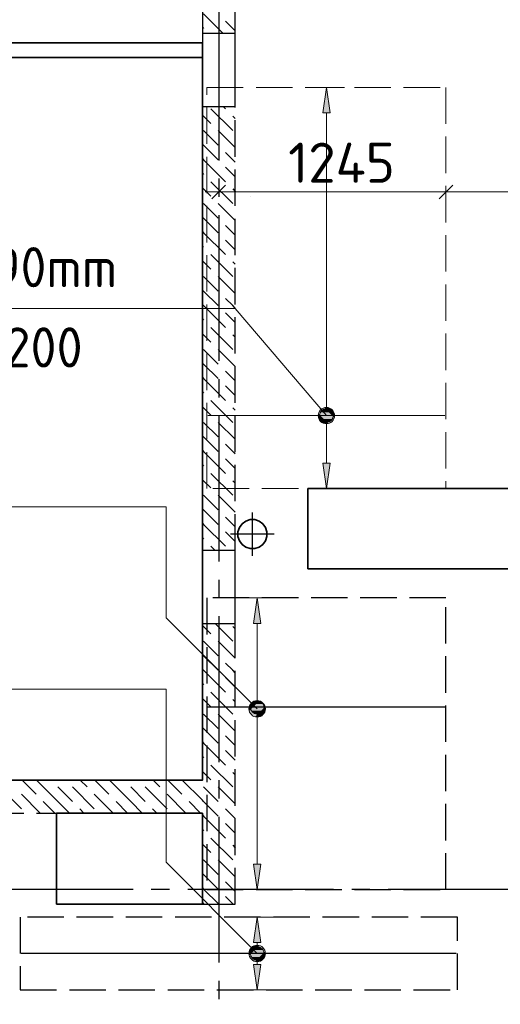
# Model space of a CAD drawing. Header units: millimetres. Extents: x 40580 to 1930067, y -240640 to 81020.
# Tile 97 of 256: x 434889 to 437528, y -211948 to -206548. Entities that reach past the tile are written whole.
import ezdxf

# ---------------------------------------------------------------- set-up
doc = ezdxf.new("R2010")
doc.units = ezdxf.units.MM
for name, pattern in [('______2', [270, 200, -70]), ('______5', [1100, 800, -100, 100, -100]), ('CENTER', [2, 1.25, -0.25, 0.25, -0.25])]:
    doc.linetypes.add(name, pattern=pattern)
for name, color, linetype, lineweight in [('Standard', 7, 'Continuous', 25), ('ДОП Верх по Х', 7, 'Continuous', 25), ('ЖБ Перекрытие верхний уровень', 7, 'Continuous', 35), ('ОСИ', 7, 'CENTER', 15), ('Позиционная метка номер позиции', 7, 'Continuous', 13), ('Примечания', 7, 'Continuous', 13)]:
    doc.layers.add(name, color=color, linetype=linetype, lineweight=lineweight)
doc.layers.add('ЖБ Балка Вышележаща', color=7, linetype='Continuous')
doc.layers.add('Макрос окна_ макрос двери', color=7, linetype='Continuous')
doc.layers.add('ЖБ Стена верхний уровень', color=7, linetype='______2', true_color=0x656565)
doc.styles.add('ISOCPEUR', font='isocpeur.ttf')

msp = doc.modelspace()

# ---------------------------------------------------------------- hatches: boundary and pattern name
at = {"layer": 'ДОП Верх по Х', "linetype": 'Continuous', "lineweight": 13, "transparency": 33554687}
for points in [[(436592.9, -207059.4), (436572.9, -206919.4), (436552.9, -207059.4)], [(436535.4, -208719.4), (436610.4, -208719.4), (436605.2, -208700.7)], [(436535.4, -208719.4), (436605.2, -208700.7), (436540.7, -208700.7)], [(436540.7, -208738.2), (436610.4, -208719.4), (436535.4, -208719.4)], [(436540.7, -208700.7), (436605.2, -208700.7), (436591.7, -208687.2)], [(436540.7, -208700.7), (436591.7, -208687.2), (436554.2, -208687.2)], [(436540.7, -208738.2), (436605.2, -208738.2), (436610.4, -208719.4)], [(436554.2, -208687.2), (436591.7, -208687.2), (436572.9, -208681.9)], [(436554.2, -208751.7), (436605.2, -208738.2), (436540.7, -208738.2)], [(436554.2, -208751.7), (436591.7, -208751.7), (436605.2, -208738.2)], [(436591.7, -208751.7), (436554.2, -208751.7), (436572.9, -208756.9)], [(436212.9, -209859.4), (436192.9, -209719.4), (436172.9, -209859.4)], [(436160.7, -210300.7), (436225.2, -210300.7), (436211.7, -210287.2)], [(436160.7, -210300.7), (436211.7, -210287.2), (436174.2, -210287.2)], [(436174.2, -210287.2), (436211.7, -210287.2), (436192.9, -210281.9)], [(436155.4, -210319.4), (436230.4, -210319.4), (436225.2, -210300.7)], [(436155.4, -210319.4), (436225.2, -210300.7), (436160.7, -210300.7)], [(436160.7, -210338.2), (436230.4, -210319.4), (436155.4, -210319.4)], [(436160.7, -210338.2), (436225.2, -210338.2), (436230.4, -210319.4)], [(436174.2, -210351.7), (436225.2, -210338.2), (436160.7, -210338.2)], [(436174.2, -210351.7), (436211.7, -210351.7), (436225.2, -210338.2)], [(436211.7, -210351.7), (436174.2, -210351.7), (436192.9, -210356.9)], [(436212.9, -211609.4), (436192.9, -211469.4), (436172.9, -211609.4)], [(436160.7, -211650.7), (436225.2, -211650.7), (436211.7, -211637.2)], [(436160.7, -211650.7), (436211.7, -211637.2), (436174.2, -211637.2)], [(436174.2, -211637.2), (436211.7, -211637.2), (436192.9, -211631.9)], [(436155.4, -211669.4), (436230.4, -211669.4), (436225.2, -211650.7)], [(436155.4, -211669.4), (436225.2, -211650.7), (436160.7, -211650.7)], [(436160.7, -211688.2), (436230.4, -211669.4), (436155.4, -211669.4)], [(436160.7, -211688.2), (436225.2, -211688.2), (436230.4, -211669.4)], [(436174.2, -211701.7), (436225.2, -211688.2), (436160.7, -211688.2)], [(436174.2, -211701.7), (436211.7, -211701.7), (436225.2, -211688.2)], [(436211.7, -211701.7), (436174.2, -211701.7), (436192.9, -211706.9)]]:
    msp.add_hatch(color=7, dxfattribs=at).paths.add_polyline_path(points)
for points in [[(436592.9, -208979.4), (436572.9, -209119.4), (436552.9, -208979.4)], [(436212.9, -211179.4), (436192.9, -211319.4), (436172.9, -211179.4)], [(436212.9, -211729.4), (436192.9, -211869.4), (436172.9, -211729.4)]]:
    msp.add_hatch(color=7, dxfattribs=at).paths.add_polyline_path(points, flags=16)
at = {"layer": 'Позиционная метка номер позиции', "linetype": 'Continuous', "lineweight": 13, "transparency": 33554687}
for points in [[(436604.7, -208751.3), (436541.1, -208687.6), (436529.6, -208708)], [(436604.7, -208751.3), (436529.6, -208708), (436584.4, -208762.7)], [(436584.4, -208762.7), (436529.6, -208708), (436529.6, -208730.9)], [(436616.2, -208730.9), (436561.5, -208676.2), (436541.1, -208687.6)], [(436616.2, -208730.9), (436541.1, -208687.6), (436604.7, -208751.3)], [(436616.2, -208708), (436584.4, -208676.2), (436561.5, -208676.2)], [(436616.2, -208708), (436561.5, -208676.2), (436616.2, -208730.9)], [(436584.4, -208676.2), (436616.2, -208708), (436604.7, -208687.6)], [(436584.4, -208762.7), (436529.6, -208730.9), (436561.5, -208762.7)], [(436561.5, -208762.7), (436529.6, -208730.9), (436541.1, -208751.3)], [(436161.1, -210359.6), (436204.4, -210284.5), (436149.7, -210339.2)], [(436149.7, -210339.2), (436204.4, -210284.5), (436181.5, -210284.5)], [(436149.7, -210339.2), (436181.5, -210284.5), (436149.7, -210316.3)], [(436149.7, -210316.3), (436181.5, -210284.5), (436161.1, -210296)], [(436161.1, -210359.6), (436224.8, -210296), (436204.4, -210284.5)], [(436181.5, -210371), (436224.8, -210296), (436161.1, -210359.6)], [(436181.5, -210371), (436236.2, -210316.3), (436224.8, -210296)], [(436204.4, -210371), (436236.2, -210316.3), (436181.5, -210371)], [(436204.4, -210371), (436236.2, -210339.2), (436236.2, -210316.3)], [(436236.2, -210339.2), (436204.4, -210371), (436224.8, -210359.6)], [(436161.1, -211701.3), (436204.4, -211626.2), (436149.7, -211680.9)], [(436149.7, -211680.9), (436204.4, -211626.2), (436181.5, -211626.2)], [(436149.7, -211680.9), (436181.5, -211626.2), (436149.7, -211658)], [(436149.7, -211658), (436181.5, -211626.2), (436161.1, -211637.6)], [(436161.1, -211701.3), (436224.8, -211637.6), (436204.4, -211626.2)], [(436181.5, -211712.7), (436224.8, -211637.6), (436161.1, -211701.3)], [(436181.5, -211712.7), (436236.2, -211658), (436224.8, -211637.6)], [(436204.4, -211712.7), (436236.2, -211658), (436181.5, -211712.7)], [(436204.4, -211712.7), (436236.2, -211680.9), (436236.2, -211658)], [(436236.2, -211680.9), (436204.4, -211712.7), (436224.8, -211701.3)]]:
    msp.add_hatch(color=7, dxfattribs=at).paths.add_polyline_path(points)

# ---------------------------------------------------------------- linework, layer by layer
at = {"layer": 'Standard', "color": 251, "linetype": 'Continuous', "lineweight": -3, "true_color": 0x656565, "transparency": 33554687}
msp.add_line((435981.9, -206044.9), (435981.9, -206619.4), dxfattribs=at)
at = {"layer": 'Standard', "color": 7, "linetype": 'Continuous', "lineweight": 25, "transparency": 33554687}
for p, q in [((435944.4, -207529.6), (436019.4, -207454.6)), ((437191.4, -207529.6), (437266.4, -207454.6))]:
    msp.add_line(p, q, dxfattribs=at)
at = {"layer": 'Standard', "color": 7, "linetype": 'Continuous', "lineweight": 13, "transparency": 33554687}
for p, q in [((435981.9, -207492.1), (435906.9, -207492.1)), ((435981.9, -207492.1), (437228.9, -207492.1)), ((437228.9, -207492.1), (439281.9, -207492.1))]:
    msp.add_line(p, q, dxfattribs=at)
at = {"layer": 'Standard', "color": 8, "linetype": '______5', "lineweight": -3, "transparency": 33554687}
for p, q in [((436166.9, -209488.9), (436166.9, -209249.9)), ((436286.4, -209369.4), (436047.4, -209369.4))]:
    msp.add_line(p, q, dxfattribs=at)
at = {"layer": 'Standard', "color": 251, "linetype": 'Continuous', "lineweight": -3, "true_color": 0x656565, "transparency": 33554687}
msp.add_lwpolyline([(437738.8, -209119.4), (437721.8, -209119.4), (437721.8, -209119.4), (437721.8, -209119.4), (437721.8, -209119.4), (437721.8, -209119.4), (437721.8, -209119.4), (437328.9, -209119.4)], dxfattribs=at)
at = {"layer": 'ДОП Верх по Х', "color": 251, "linetype": 'Continuous', "lineweight": 13, "true_color": 0x494949, "transparency": 33554687}
for p, q in [((436572.9, -206919.4), (436472.9, -206919.4)), ((436572.9, -206919.4), (436552.9, -207059.4)), ((436592.9, -207059.4), (436572.9, -206919.4)), ((436572.9, -206919.4), (436672.9, -206919.4)), ((436572.9, -206919.4), (436572.9, -206919.4)), ((436552.9, -207059.4), (436592.9, -207059.4)), ((436572.9, -208689.4), (436572.9, -207059.4)), ((436155.4, -207519.4), (436155.4, -207519.4)), ((436535.4, -208719.4), (436535.4, -208719.4)), ((436610.4, -208719.4), (436610.4, -208719.4)), ((436572.9, -208979.4), (436572.9, -208749.4)), ((436572.9, -209119.4), (436552.9, -208979.4)), ((436552.9, -208979.4), (436592.9, -208979.4)), ((436592.9, -208979.4), (436572.9, -209119.4)), ((436192.9, -209719.4), (436092.9, -209719.4)), ((436192.9, -209719.4), (436172.9, -209859.4)), ((436212.9, -209859.4), (436192.9, -209719.4)), ((436192.9, -209719.4), (436292.9, -209719.4)), ((436192.9, -209719.4), (436192.9, -209719.4)), ((436172.9, -209859.4), (436212.9, -209859.4)), ((436192.9, -210289.4), (436192.9, -209859.4)), ((436155.4, -210319.4), (436155.4, -210319.4)), ((436230.4, -210319.4), (436230.4, -210319.4)), ((436192.9, -211179.4), (436192.9, -210349.4)), ((436192.9, -211319.4), (436172.9, -211179.4)), ((436172.9, -211179.4), (436212.9, -211179.4)), ((436212.9, -211179.4), (436192.9, -211319.4)), ((436192.9, -211319.4), (436092.9, -211319.4)), ((436192.9, -211319.4), (436292.9, -211319.4)), ((436192.9, -211319.4), (436192.9, -211319.4)), ((436192.9, -211469.4), (436092.9, -211469.4)), ((436192.9, -211469.4), (436172.9, -211609.4)), ((436212.9, -211609.4), (436192.9, -211469.4)), ((436192.9, -211469.4), (436292.9, -211469.4)), ((436192.9, -211469.4), (436192.9, -211469.4)), ((436172.9, -211609.4), (436212.9, -211609.4)), ((436192.9, -211639.4), (436192.9, -211609.4)), ((436155.4, -211669.4), (436155.4, -211669.4)), ((436230.4, -211669.4), (436230.4, -211669.4)), ((436192.9, -211869.4), (436172.9, -211729.4)), ((436172.9, -211729.4), (436212.9, -211729.4)), ((436192.9, -211729.4), (436192.9, -211699.4)), ((436212.9, -211729.4), (436192.9, -211869.4)), ((436192.9, -211869.4), (436092.9, -211869.4)), ((436192.9, -211869.4), (436292.9, -211869.4)), ((436192.9, -211869.4), (436192.9, -211869.4))]:
    msp.add_line(p, q, dxfattribs=at)
at = {"layer": 'ДОП Верх по Х', "color": 7, "linetype": 'Continuous', "lineweight": 18, "transparency": 33554687}
msp.add_line((437222.9, -208719.4), (435922.9, -208719.4), dxfattribs=at)
at = {"layer": 'ДОП Верх по Х', "color": 7, "linetype": 'Continuous', "lineweight": 13, "transparency": 33554687}
msp.add_line((433630.9, -209219.4), (435672.9, -209219.4), dxfattribs=at)
at = {"layer": 'ДОП Верх по Х', "color": 7, "linetype": 'Continuous', "lineweight": -3, "transparency": 33554687}
for p, q in [((437222.9, -210319.4), (435922.9, -210319.4)), ((437285.9, -211669.4), (434897.9, -211669.4))]:
    msp.add_line(p, q, dxfattribs=at)
at = {"layer": 'ДОП Верх по Х', "color": 251, "linetype": 'Continuous', "lineweight": 13, "true_color": 0x494949, "transparency": 33554687}
for centre in [(436572.9, -208719.4), (436192.9, -210319.4), (436192.9, -211669.4)]:
    msp.add_circle(centre, 37.5, dxfattribs=at)
at = {"layer": 'ЖБ Балка Вышележаща', "color": 7, "linetype": 'Continuous', "lineweight": 35, "transparency": 33554687}
msp.add_line((433361.9, -206754.4), (435891.9, -206754.4), dxfattribs=at)
at = {"layer": 'ЖБ Перекрытие верхний уровень', "color": 7, "linetype": 'Continuous', "lineweight": 35, "transparency": 33554687}
msp.add_line((433361.9, -206674.4), (435891.9, -206674.4), dxfattribs=at)
at = {"layer": 'ЖБ Перекрытие верхний уровень', "transparency": 33554687}
for p, q in [((437731.9, -209119.4), (436471.9, -209119.4)), ((436471.9, -209119.4), (436471.9, -209559.4)), ((436109.9, -209312.4), (436095.1, -209332.8)), ((436130.3, -209297.6), (436109.9, -209312.4)), ((436154.3, -209289.8), (436130.3, -209297.6)), ((436179.6, -209289.8), (436154.3, -209289.8)), ((436203.6, -209297.6), (436179.6, -209289.8)), ((436224, -209312.4), (436203.6, -209297.6)), ((436238.8, -209332.8), (436224, -209312.4)), ((436095.1, -209332.8), (436087.3, -209356.8)), ((436087.3, -209356.8), (436087.3, -209382.1)), ((436246.6, -209356.8), (436238.8, -209332.8)), ((436246.6, -209382.1), (436246.6, -209356.8)), ((436087.3, -209382.1), (436095.1, -209406.1)), ((436095.1, -209406.1), (436109.9, -209426.5)), ((436109.9, -209426.5), (436130.3, -209441.3)), ((436203.6, -209441.3), (436224, -209426.5)), ((436224, -209426.5), (436238.8, -209406.1)), ((436238.8, -209406.1), (436246.6, -209382.1)), ((436130.3, -209441.3), (436154.3, -209449.1)), ((436154.3, -209449.1), (436179.6, -209449.1)), ((436179.6, -209449.1), (436203.6, -209441.3)), ((436471.9, -209559.4), (437731.9, -209559.4)), ((435891.9, -210899.4), (435091.9, -210899.4)), ((435091.9, -210899.4), (435091.9, -211399.4)), ((435891.9, -211399.4), (435891.9, -210899.4)), ((435091.9, -211399.4), (435891.9, -211399.4))]:
    msp.add_line(p, q, dxfattribs=at)
at = {"layer": 'ЖБ Перекрытие верхний уровень', "transparency": 33554687, "extrusion": (0, 0, -1)}
msp.add_lwpolyline([(-433361.9, -206674.4), (-433361.9, -206779.4), (-431431.9, -206779.4), (-431431.9, -211219.4), (-433181.9, -211219.4), (-433181.9, -210719.4), (-435891.9, -210719.4), (-435891.9, -206674.4), (-433361.9, -206674.4), (-433361.9, -206674.4)], dxfattribs=at)
at = {"layer": 'ЖБ Стена верхний уровень', "color": 251, "linetype": '______2', "lineweight": -3, "true_color": 0x656565, "transparency": 33554687}
for p, q in [((435891.9, -205619.4), (435891.9, -206624.4)), ((436071.9, -206624.4), (436071.9, -205619.4)), ((436071.9, -206624.4), (435891.9, -206624.4)), ((436071.9, -206624.4), (435891.9, -206624.4)), ((435891.9, -207024.4), (436071.9, -207024.4)), ((435891.9, -207024.4), (436071.9, -207024.4)), ((435891.9, -207024.4), (435891.9, -209459.4)), ((436071.9, -209459.4), (436071.9, -207024.4)), ((436071.9, -209459.4), (435891.9, -209459.4)), ((435891.9, -209859.4), (436071.9, -209859.4)), ((435891.9, -209859.4), (435891.9, -210719.4)), ((436071.9, -211399.4), (436071.9, -209859.4)), ((435891.9, -210719.4), (434596.9, -210719.4)), ((433361.9, -210899.4), (435891.9, -210899.4)), ((435891.9, -210899.4), (435891.9, -211399.4)), ((435891.9, -211399.4), (436071.9, -211399.4))]:
    msp.add_line(p, q, dxfattribs=at)
at = {"layer": 'ЖБ Стена верхний уровень', "color": 9, "linetype": 'Continuous', "lineweight": -3, "true_color": 0xc7c7c7, "transparency": 33554687}
for p, q in [((435898.9, -206516.3), (436007, -206624.4)), ((436018.9, -206556.3), (436071.9, -206609.4)), ((435891.9, -206589.4), (435898.9, -206596.3)), ((435938.9, -207036.3), (436058.9, -207156.3)), ((436007, -207024.4), (436018.9, -207036.3)), ((435898.9, -207076.3), (435891.9, -207069.4)), ((435938.9, -207116.3), (435898.9, -207076.3)), ((435898.9, -207156.3), (435978.9, -207236.3)), ((435898.9, -207236.3), (435891.9, -207229.4)), ((435898.9, -207236.3), (435978.9, -207316.3)), ((435891.9, -207309.4), (435898.9, -207316.3)), ((435898.9, -207316.3), (436018.9, -207436.3)), ((436058.9, -207316.3), (436018.9, -207276.3)), ((435891.9, -207389.4), (435898.9, -207396.3)), ((435898.9, -207476.3), (435891.9, -207469.4)), ((435938.9, -207516.3), (435898.9, -207476.3)), ((435938.9, -207436.3), (436058.9, -207556.3)), ((435898.9, -207556.3), (435978.9, -207636.3)), ((435898.9, -207636.3), (435891.9, -207629.4)), ((435898.9, -207636.3), (435978.9, -207716.3)), ((436058.9, -207716.3), (436018.9, -207676.3)), ((435891.9, -207709.4), (435898.9, -207716.3)), ((435898.9, -207716.3), (436018.9, -207836.3)), ((435891.9, -207789.4), (435898.9, -207796.3)), ((435938.9, -207836.3), (436058.9, -207956.3)), ((435898.9, -207876.3), (435891.9, -207869.4)), ((435938.9, -207916.3), (435898.9, -207876.3)), ((435898.9, -207956.3), (435978.9, -208036.3)), ((435898.9, -208036.3), (435891.9, -208029.4)), ((435898.9, -208036.3), (435978.9, -208116.3)), ((436058.9, -208116.3), (436018.9, -208076.3)), ((435891.9, -208109.4), (435898.9, -208116.3)), ((435898.9, -208116.3), (436018.9, -208236.3)), ((435891.9, -208189.4), (435898.9, -208196.3)), ((435938.9, -208236.3), (436058.9, -208356.3)), ((435898.9, -208276.3), (435891.9, -208269.4)), ((435938.9, -208316.3), (435898.9, -208276.3)), ((435898.9, -208356.3), (435978.9, -208436.3)), ((435898.9, -208436.3), (435891.9, -208429.4)), ((435898.9, -208436.3), (435978.9, -208516.3)), ((435891.9, -208509.4), (435898.9, -208516.3)), ((436058.9, -208516.3), (436018.9, -208476.3)), ((435898.9, -208516.3), (436018.9, -208636.3)), ((435891.9, -208589.4), (435898.9, -208596.3)), ((435898.9, -208676.3), (435891.9, -208669.4)), ((435938.9, -208636.3), (436058.9, -208756.3)), ((435938.9, -208716.3), (435898.9, -208676.3)), ((435898.9, -208756.3), (435978.9, -208836.3)), ((435898.9, -208836.3), (435891.9, -208829.4)), ((435898.9, -208836.3), (435978.9, -208916.3)), ((436058.9, -208916.3), (436018.9, -208876.3)), ((435891.9, -208909.4), (435898.9, -208916.3)), ((435898.9, -208916.3), (436018.9, -209036.3)), ((435891.9, -208989.4), (435898.9, -208996.3)), ((435938.9, -209036.3), (436058.9, -209156.3)), ((435898.9, -209076.3), (435891.9, -209069.4)), ((435938.9, -209116.3), (435898.9, -209076.3)), ((435898.9, -209156.3), (435978.9, -209236.3)), ((435898.9, -209236.3), (435891.9, -209229.4)), ((435898.9, -209236.3), (435978.9, -209316.3)), ((435891.9, -209309.4), (435898.9, -209316.3)), ((435898.9, -209316.3), (436018.9, -209436.3)), ((436058.9, -209316.3), (436018.9, -209276.3)), ((435891.9, -209389.4), (435898.9, -209396.3)), ((435938.9, -209436.3), (435962, -209459.4)), ((435962, -209859.4), (436058.9, -209956.3)), ((435898.9, -209876.3), (435891.9, -209869.4)), ((435938.9, -209916.3), (435898.9, -209876.3)), ((435898.9, -209956.3), (435978.9, -210036.3)), ((435898.9, -210036.3), (435891.9, -210029.4)), ((435898.9, -210036.3), (435978.9, -210116.3)), ((436058.9, -210116.3), (436018.9, -210076.3)), ((435891.9, -210109.4), (435898.9, -210116.3)), ((435898.9, -210116.3), (436018.9, -210236.3)), ((435891.9, -210189.4), (435898.9, -210196.3)), ((435938.9, -210236.3), (436058.9, -210356.3)), ((435898.9, -210276.3), (435891.9, -210269.4)), ((435938.9, -210316.3), (435898.9, -210276.3)), ((435898.9, -210356.3), (435978.9, -210436.3)), ((435898.9, -210436.3), (435891.9, -210429.4)), ((435898.9, -210436.3), (435978.9, -210516.3)), ((436058.9, -210516.3), (436018.9, -210476.3)), ((435891.9, -210509.4), (435898.9, -210516.3)), ((435898.9, -210516.3), (436018.9, -210636.3)), ((435891.9, -210589.4), (435898.9, -210596.3)), ((435898.9, -210676.3), (435891.9, -210669.4)), ((435938.9, -210636.3), (436058.9, -210756.3)), ((434902, -210719.4), (434978.9, -210796.3)), ((435098.9, -210836.3), (434982, -210719.4)), ((435222, -210719.4), (435258.9, -210756.3)), ((435302, -210719.4), (435378.9, -210796.3)), ((435498.9, -210836.3), (435382, -210719.4)), ((435622, -210719.4), (435658.9, -210756.3)), ((435702, -210719.4), (435778.9, -210796.3)), ((435891.9, -210829.4), (435782, -210719.4)), ((435938.9, -210716.3), (435898.9, -210676.3)), ((434778.9, -210756.3), (434898.9, -210876.3)), ((435098.9, -210756.3), (435178.9, -210836.3)), ((435178.9, -210756.3), (435298.9, -210876.3)), ((435498.9, -210756.3), (435578.9, -210836.3)), ((435578.9, -210756.3), (435698.9, -210876.3)), ((435898.9, -210756.3), (435978.9, -210836.3)), ((435002, -210899.4), (434898.9, -210796.3)), ((435402, -210899.4), (435298.9, -210796.3)), ((435802, -210899.4), (435698.9, -210796.3)), ((435898.9, -210836.3), (435891.9, -210829.4)), ((435018.9, -210836.3), (435082, -210899.4)), ((435098.9, -210836.3), (435162, -210899.4)), ((435242, -210899.4), (435218.9, -210876.3)), ((435418.9, -210836.3), (435482, -210899.4)), ((435498.9, -210836.3), (435562, -210899.4)), ((435642, -210899.4), (435618.9, -210876.3)), ((435818.9, -210836.3), (435882, -210899.4)), ((435898.9, -210836.3), (435978.9, -210916.3)), ((436058.9, -210916.3), (436018.9, -210876.3)), ((435891.9, -210909.4), (435898.9, -210916.3)), ((435898.9, -210916.3), (436018.9, -211036.3)), ((435891.9, -210989.4), (435898.9, -210996.3)), ((435938.9, -211036.3), (436058.9, -211156.3)), ((435898.9, -211076.3), (435891.9, -211069.4)), ((435938.9, -211116.3), (435898.9, -211076.3)), ((435898.9, -211156.3), (435978.9, -211236.3)), ((435898.9, -211236.3), (435891.9, -211229.4)), ((435898.9, -211236.3), (435978.9, -211316.3)), ((435891.9, -211309.4), (435898.9, -211316.3)), ((435898.9, -211316.3), (435982, -211399.4)), ((436058.9, -211316.3), (436018.9, -211276.3)), ((436018.9, -211356.3), (436062, -211399.4)), ((435891.9, -211389.4), (435898.9, -211396.3))]:
    msp.add_line(p, q, dxfattribs=at)
for points in [[(436058.9, -207076.3), (436071.9, -207089.4), (436071.9, -207089.4), (436071.9, -207089.4), (436071.9, -207089.4)], [(435978.9, -207156.3), (436071.9, -207249.4), (436071.9, -207249.4), (436071.9, -207249.4), (436071.9, -207249.4)], [(436071.9, -207329.4), (436071.9, -207329.4), (436071.9, -207329.4), (436071.9, -207329.4), (436058.9, -207316.3)], [(436018.9, -207356.3), (436071.9, -207409.4), (436071.9, -207409.4), (436071.9, -207409.4), (436071.9, -207409.4)], [(436058.9, -207476.3), (436071.9, -207489.3), (436071.9, -207489.3), (436071.9, -207489.3), (436071.9, -207489.3)], [(435978.9, -207556.3), (436071.9, -207649.4), (436071.9, -207649.4), (436071.9, -207649.4), (436071.9, -207649.4)], [(436071.9, -207729.4), (436071.9, -207729.4), (436071.9, -207729.4), (436071.9, -207729.4), (436058.9, -207716.3)], [(436018.9, -207756.3), (436071.9, -207809.4), (436071.9, -207809.4), (436071.9, -207809.4), (436071.9, -207809.4)], [(436058.9, -207876.3), (436071.9, -207889.3), (436071.9, -207889.3), (436071.9, -207889.3), (436071.9, -207889.3)], [(435978.9, -207956.3), (436071.9, -208049.4), (436071.9, -208049.4), (436071.9, -208049.4), (436071.9, -208049.4)], [(436071.9, -208129.4), (436071.9, -208129.4), (436071.9, -208129.4), (436071.9, -208129.4), (436058.9, -208116.3)], [(436018.9, -208156.3), (436071.9, -208209.4), (436071.9, -208209.4), (436071.9, -208209.4), (436071.9, -208209.4)], [(436058.9, -208276.3), (436071.9, -208289.3), (436071.9, -208289.3), (436071.9, -208289.3), (436071.9, -208289.3)], [(435978.9, -208356.3), (436071.9, -208449.4), (436071.9, -208449.4), (436071.9, -208449.4), (436071.9, -208449.4)], [(436018.9, -208556.3), (436071.9, -208609.4), (436071.9, -208609.4), (436071.9, -208609.4), (436071.9, -208609.4)], [(436071.9, -208529.4), (436071.9, -208529.4), (436071.9, -208529.4), (436071.9, -208529.4), (436058.9, -208516.3)], [(436058.9, -208676.3), (436071.9, -208689.3), (436071.9, -208689.3), (436071.9, -208689.3), (436071.9, -208689.3)], [(435978.9, -208756.3), (436071.9, -208849.4), (436071.9, -208849.4), (436071.9, -208849.4), (436071.9, -208849.4)], [(436071.9, -208929.4), (436071.9, -208929.4), (436071.9, -208929.4), (436071.9, -208929.4), (436058.9, -208916.3)], [(436018.9, -208956.3), (436071.9, -209009.4), (436071.9, -209009.4), (436071.9, -209009.4), (436071.9, -209009.4)], [(436058.9, -209076.3), (436071.9, -209089.3), (436071.9, -209089.3), (436071.9, -209089.3), (436071.9, -209089.3)], [(435978.9, -209156.3), (436071.9, -209249.4), (436071.9, -209249.4), (436071.9, -209249.4), (436071.9, -209249.4)], [(436071.9, -209329.4), (436071.9, -209329.4), (436071.9, -209329.4), (436071.9, -209329.4), (436058.9, -209316.3)], [(436018.9, -209356.3), (436071.9, -209409.4), (436071.9, -209409.4), (436071.9, -209409.4), (436071.9, -209409.4)], [(436058.9, -209876.3), (436071.9, -209889.3), (436071.9, -209889.3)], [(435978.9, -209956.3), (436071.9, -210049.4), (436071.9, -210049.4)], [(436071.9, -210129.4), (436071.9, -210129.4), (436058.9, -210116.3)], [(436018.9, -210156.3), (436071.9, -210209.4), (436071.9, -210209.4)], [(436058.9, -210276.3), (436071.9, -210289.3), (436071.9, -210289.3)], [(435978.9, -210356.3), (436071.9, -210449.4), (436071.9, -210449.4)], [(436018.9, -210556.3), (436071.9, -210609.4), (436071.9, -210609.4)], [(436071.9, -210529.4), (436071.9, -210529.4), (436058.9, -210516.3)], [(436058.9, -210676.3), (436071.9, -210689.3), (436071.9, -210689.3)], [(435978.9, -210756.3), (436071.9, -210849.4), (436071.9, -210849.4)], [(436071.9, -210929.4), (436071.9, -210929.4), (436058.9, -210916.3)], [(436018.9, -210956.3), (436071.9, -211009.4), (436071.9, -211009.4)], [(436058.9, -211076.3), (436071.9, -211089.3), (436071.9, -211089.3)], [(435978.9, -211156.3), (436071.9, -211249.4), (436071.9, -211249.4)], [(436071.9, -211329.4), (436071.9, -211329.4), (436058.9, -211316.3)]]:
    msp.add_lwpolyline(points, dxfattribs=at)
at = {"layer": 'Макрос окна_ макрос двери', "color": 7, "linetype": 'Continuous', "lineweight": -3, "transparency": 33554687}
for p, q in [((435891.9, -206624.4), (435891.9, -207024.4)), ((435891.9, -206624.4), (435891.9, -207024.4)), ((436071.9, -207024.4), (436071.9, -206624.4)), ((436071.9, -207024.4), (436071.9, -206624.4)), ((435891.9, -209459.4), (435891.9, -209859.4)), ((436071.9, -209859.4), (436071.9, -209459.4))]:
    msp.add_line(p, q, dxfattribs=at)
at = {"layer": 'ОСИ', "color": 8, "linetype": '______5', "lineweight": -3, "transparency": 33554687}
for p, q in [((435981.9, -204319.4), (435981.9, -224149.4)), ((443211.9, -211319.4), (397901.9, -211319.4))]:
    msp.add_line(p, q, dxfattribs=at)
at = {"layer": 'Позиционная метка номер позиции', "color": 7, "linetype": 'Continuous', "lineweight": 13, "transparency": 33554687}
for p, q in [((436541.1, -208687.6), (436541.1, -208687.6)), ((436604.7, -208687.6), (436604.7, -208687.6)), ((436541.1, -208751.3), (436541.1, -208751.3)), ((436604.7, -208751.3), (436604.7, -208751.3)), ((436161.1, -210296), (436161.1, -210296)), ((436224.8, -210296), (436224.8, -210296)), ((436161.1, -210359.6), (436161.1, -210359.6)), ((436224.8, -210359.6), (436224.8, -210359.6)), ((436161.1, -211637.6), (436161.1, -211637.6)), ((436224.8, -211637.6), (436224.8, -211637.6)), ((436161.1, -211701.3), (436161.1, -211701.3)), ((436224.8, -211701.3), (436224.8, -211701.3))]:
    msp.add_line(p, q, dxfattribs=at)
for points in [[(436572.9, -208719.4), (436072.9, -208132.6), (433472.9, -208132.6)], [(436192.9, -210327.8), (435692.9, -209827.8), (435692.9, -209219.4), (432686.5, -209219.4)], [(436192.9, -211669.4), (435692.9, -211169.4), (435692.9, -210219.4), (432686.5, -210219.4)]]:
    msp.add_lwpolyline(points, dxfattribs=at)
for centre in [(436572.9, -208719.4), (436192.9, -210327.8), (436192.9, -211669.4)]:
    msp.add_circle(centre, 45, dxfattribs=at)
at = {"layer": 'Примечания', "color": 7, "linetype": '______2', "lineweight": 18, "transparency": 33554687}
for p, q in [((435916.9, -206919.4), (437228.9, -206919.4)), ((435916.9, -209119.4), (435916.9, -206919.4)), ((437228.9, -206919.4), (437228.9, -209119.4)), ((437228.9, -209119.4), (435916.9, -209119.4))]:
    msp.add_line(p, q, dxfattribs=at)
at = {"layer": 'Примечания', "color": 7, "linetype": '______2', "lineweight": -3, "transparency": 33554687}
for p, q in [((437228.9, -209719.4), (435916.9, -209719.4)), ((435916.9, -209719.4), (435916.9, -211319.4)), ((437228.9, -211319.4), (437228.9, -209719.4)), ((435916.9, -211319.4), (437228.9, -211319.4)), ((437291.9, -211469.4), (434891.9, -211469.4)), ((434891.9, -211469.4), (434891.9, -211869.4)), ((437291.9, -211869.4), (437291.9, -211469.4)), ((434891.9, -211869.4), (437291.9, -211869.4))]:
    msp.add_line(p, q, dxfattribs=at)

# ---------------------------------------------------------------- texts
at = {"layer": 'Standard', "color": 7, "linetype": 'Continuous', "lineweight": 25, "transparency": 33554687, "insert": (436363.1, -207442.1), "char_height": 220, "width": 610.171, "attachment_point": 7, "style": 'ISOCPEUR'}
msp.add_mtext('1245', dxfattribs=at)
at = {"layer": 'ДОП Верх по Х', "color": 7, "linetype": 'Continuous', "lineweight": 13, "transparency": 33554687, "char_height": 220, "attachment_point": 7, "style": 'ISOCPEUR'}
for s, insert, width in [('\\W0.94;ø12 L=1890mm ', (433650.9, -208015.2), 2104.376), ('\\W0.95;12шт. ш.200 ', (433793.9, -208455.2), 1819.893)]:
    msp.add_mtext(s, dxfattribs=dict(at, insert=insert, width=width))

doc.saveas('drawing.dxf')
